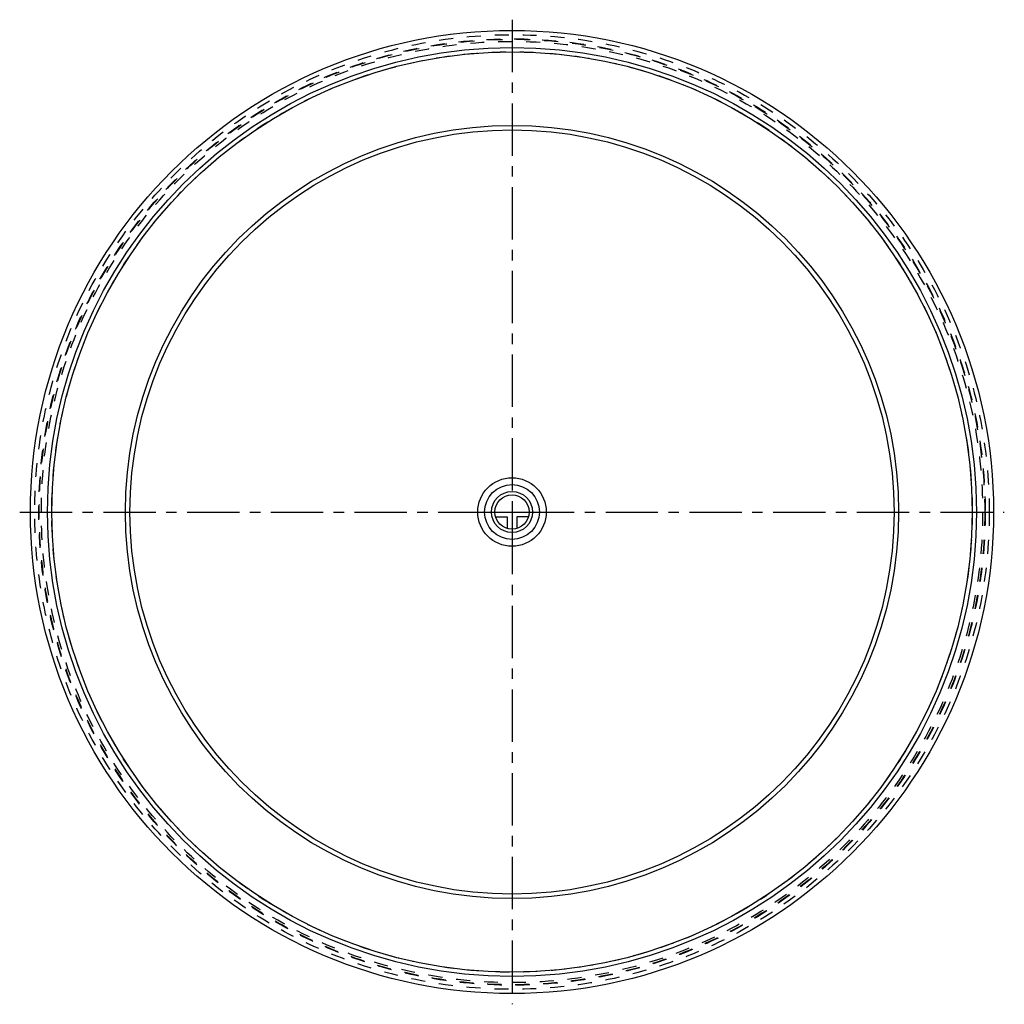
# Model space of a CAD drawing. Header units: millimetres. Extents: x 270 to 730, y 270 to 730.
import ezdxf

# ---------------------------------------------------------------- set-up
doc = ezdxf.new("R2010")
doc.units = ezdxf.units.MM
doc.header["$LTSCALE"] = 65.185185
doc.linetypes.add('CENTER', pattern=[0.6, 0.375, -0.075, 0.075, -0.075])
doc.linetypes.add('HIDDEN', pattern=[0.2, 0.1, -0.1])
for name, color, linetype in [('FASEN', 7, 'CONTINUOUS'), ('KOERPER', 7, 'CONTINUOUS'), ('KONST.EL_MIT_GEO', 7, 'CONTINUOUS'), ('KURVEN', 7, 'CONTINUOUS'), ('L1', 7, 'CONTINUOUS')]:
    doc.layers.add(name, color=color, linetype=linetype)

msp = doc.modelspace()

# ---------------------------------------------------------------- linework, layer by layer
at = {"layer": 'FASEN', "color": 7, "linetype": 'Continuous'}
for radius in [180.64, 178.5]:
    msp.add_circle((500, 500), radius, dxfattribs=at)
at = {"layer": 'KOERPER', "color": 7, "linetype": 'Continuous'}
for radius in [225, 215]:
    msp.add_circle((500, 500), radius, dxfattribs=at)
at = {"layer": 'KOERPER', "color": 8, "linetype": 'HIDDEN'}
for radius in [223, 221.07, 220.86, 219.89]:
    msp.add_circle((500, 500), radius, dxfattribs=at)
at = {"layer": 'KONST.EL_MIT_GEO', "color": 7, "linetype": 'Continuous'}
msp.add_circle((500, 500), 217, dxfattribs=at)
at = {"layer": 'KONST.EL_MIT_GEO', "color": 8, "linetype": 'HIDDEN'}
msp.add_circle((500, 500), 215, dxfattribs=at)
at = {"layer": 'KURVEN', "color": 40, "linetype": 'Continuous'}
for p, q in [((490.4, 500), (508, 500)), ((492.31, 497.8), (497.8, 497.8)), ((497.8, 497.8), (497.8, 492.31)), ((500, 500), (500, 490.4)), ((502.2, 497.8), (502.2, 492.31)), ((507.69, 497.8), (502.2, 497.8))]:
    msp.add_line(p, q, dxfattribs=at)
for radius in [16, 12.8, 9.6, 8]:
    msp.add_circle((500, 500), radius, dxfattribs=at)
at = {"layer": 'L1', "color": 2, "linetype": 'CENTER'}
for p, q in [((500, 730), (500, 270)), ((269.99, 500), (730.01, 500))]:
    msp.add_line(p, q, dxfattribs=at)

doc.saveas('drawing.dxf')
